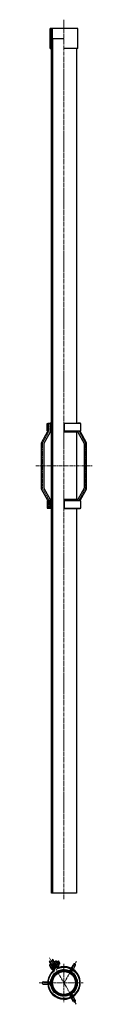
# Model space of a CAD drawing. Header units: millimetres. Extents: x -86317 to 30929, y -49249 to 201858.
# Tile 3 of 5: x 30731 to 30929, y 195618 to 199074. Entities that reach past the tile are written whole.
import ezdxf

# ---------------------------------------------------------------- set-up
doc = ezdxf.new("R2010")
doc.units = ezdxf.units.MM
doc.set_wipeout_variables(frame=1)
doc.linetypes.add('CENTERX2', pattern=[4, 2.5, -0.5, 0.5, -0.5])
doc.linetypes.add('Штрихпунктирная_ГОСТ', pattern=[20, 15, -1.75, 1.5, -1.75])
for name, color, linetype, lineweight in [('ГТО-2_Металлические_конструкции', 1, 'Continuous', 30), ('ГТО_Металлические_конструкции', 1, 'Continuous', 30), ('ГТО_Оси', 1, 'CENTERX2', 15), ('ГТО_Штриховка', 7, 'Continuous', 15), ('Оси', 1, 'Штрихпунктирная_ГОСТ', 13)]:
    doc.layers.add(name, color=color, linetype=linetype, lineweight=lineweight)

# ---------------------------------------------------------------- blocks, each defined once
blk = doc.blocks.new('Скоба')
at = {"layer": 'ГТО_Металлические_конструкции', "color": 0}
blk.add_lwpolyline([(4, 0), (-4, 0), (-4, 28.7), (-26, 68.7), (-26, 231.3), (-4, 271.3), (-4, 300), (4, 300), (4, 268.7), (-18, 228.7), (-18, 71.3), (4, 31.3)], close=True, dxfattribs=at)
at = {"layer": 'ГТО_Оси', "color": 0}
blk.add_lwpolyline([(0, 300), (0, 270), (-22, 230), (-22, 70), (0, 30), (0, 0)], dxfattribs=at)
blk = doc.blocks.new('Болт М10х30')
at = {"layer": 'ГТО-2_Металлические_конструкции', "color": 0}
for p, q in [((-5.2, 4.6), (0, 4.6)), ((29, 5), (29, -5)), ((-5.2, -4.6), (0, -4.6))]:
    blk.add_line(p, q, dxfattribs=at)
at = {"layer": 'ГТО-2_Металлические_конструкции', "color": 0, "lineweight": 9}
for p, q in [((0, 4), (30, 4)), ((0, -4), (30, -4))]:
    blk.add_line(p, q, dxfattribs=at)
at = {"layer": 'ГТО-2_Металлические_конструкции', "color": 0}
for points in [[(-5.7, 8.3), (-6.4, 4.8)], [(-6.4, 4.8), (-6.4, -4.8)], [(-5.2, -9.2), (0, -9.2), (0, 9.2), (-5.2, 9.2)], [(-5.7, -8.3), (-6.4, -4.8)]]:
    blk.add_lwpolyline(points, dxfattribs=at)
blk.add_lwpolyline([(0, -5), (29, -5), (30, -4), (30, 4), (29, 5), (0, 5)], close=True, dxfattribs=at)
for centre, major_axis, ratio, start_param, end_param in [((-5.2, 6.9), (0, -2.31), 0.258819, 3.141593, 6.283185), ((-5.2, 0), (0.01, 4.62), 0.131239, 0.028075, 3.141593)]:
    blk.add_ellipse(centre, major_axis=major_axis, ratio=ratio, start_param=start_param, end_param=end_param, dxfattribs=at)
at = {"layer": 'ГТО-2_Металлические_конструкции', "color": 0, "extrusion": (0, 0, -1)}
blk.add_ellipse((-5.2, -6.9), major_axis=(0, 2.31), ratio=0.258819, start_param=3.141593, end_param=6.283185, dxfattribs=at)
at = {"layer": 'ГТО_Оси', "color": 0}
blk.add_line((-6.4, 0), (30, 0), dxfattribs=at)
blk = doc.blocks.new('ГАйка М10')
at = {"color": 0}
blk.add_wipeout([(0, 9.2), (8.4, 9.2), (8.4, -9.2), (0, -9.2)], dxfattribs=at).dxf.layer = 'ГТО-2_Металлические_конструкции'
at = {"layer": 'ГТО-2_Металлические_конструкции', "color": 0}
for p, q in [((1, 4.6), (7.4, 4.6)), ((1, -4.6), (7.4, -4.6))]:
    blk.add_line(p, q, dxfattribs=at)
for points in [[(0, 6.9), (0, -6.9)], [(7.4, 9.2), (1, 9.2)], [(8.4, -6.9), (8.4, 6.9)], [(1, -9.2), (7.4, -9.2)]]:
    blk.add_lwpolyline(points, dxfattribs=at)
for centre, major_axis, ratio in [((1, 6.9), (0, -2.31), 0.433013), ((1, 0), (0, -4.62), 0.216506), ((7.4, -6.9), (0, 2.31), 0.433013)]:
    blk.add_ellipse(centre, major_axis=major_axis, ratio=ratio, start_param=3.141593, end_param=6.283185, dxfattribs=at)
at = {"layer": 'ГТО-2_Металлические_конструкции', "color": 0, "extrusion": (0, 0, -1)}
for centre, major_axis, ratio in [((7.4, 6.9), (0, -2.31), 0.433013), ((7.4, 0), (0, -4.62), 0.216506), ((1, -6.9), (0, 2.31), 0.433013)]:
    blk.add_ellipse(centre, major_axis=major_axis, ratio=ratio, start_param=3.141593, end_param=6.283185, dxfattribs=at)
at = {"layer": 'ГТО_Оси', "color": 0}
blk.add_lwpolyline([(0, 0), (8.4, 0)], dxfattribs=at)

msp = doc.modelspace()

# ---------------------------------------------------------------- hatches: boundary and pattern name
at = {"layer": 'ГТО_Штриховка'}
h = msp.add_hatch(dxfattribs=at)
h.set_pattern_fill('ANSI31', color=256, angle=120)
h.set_pattern_definition([(165, (214213.8804, 269952.8276), (-0.82175047, -3.0668145), [])])
edge = h.paths.add_edge_path(flags=17)
edge.add_arc((30808.9, 195748.8), 2.5, 210, 287.8462)
edge.add_arc((30808.9, 195748.8), 2.5, 210, 287.8462, ccw=False)
edge = h.paths.add_edge_path(flags=16)
edge.add_arc((30808.9, 195748.8), 5.01, 210.025, 287.7837)
edge.add_arc((30808.9, 195748.8), 5.01, 210.025, 287.7837, ccw=False)
edge = h.paths.add_edge_path()
edge.add_arc((30829.7, 195692.8), 57.2, 129.525, 470.475)
edge.add_arc((30829.7, 195692.8), 54.8, 129.4051, 470.5949)
edge.add_arc((30791.6, 195738.8), 5.01, 312.2163, 389.975)
edge.add_arc((30791.6, 195738.8), 2.5, 312.1538, 390)
edge.add_line((30795.9, 195741.3), (30779.9, 195769.1))
edge.add_line((30779.9, 195769.1), (30777.7, 195767.9))
edge.add_line((30777.7, 195767.9), (30793.8, 195740.1))
edge.add_line((30804.6, 195746.3), (30788.5, 195774.1))
edge.add_line((30788.5, 195774.1), (30790.7, 195775.4))
edge.add_line((30790.7, 195775.4), (30806.7, 195747.6))
edge.add_line((30801.5, 195751.6), (30803.7, 195752.9))
edge.add_line((30790.7, 195745.4), (30792.9, 195746.6))
edge.add_line((30784.7, 195755.8), (30786.9, 195757))
edge.add_line((30795.5, 195762), (30797.7, 195763.3))
h = msp.add_hatch(dxfattribs=at)
h.set_pattern_fill('ANSI37', color=256, scale=0.5)
h.set_pattern_definition([(45, (3448.6556, -252.5244), (-1.122532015, 1.122532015), []), (135, (3448.6556, -252.5244), (-1.122532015, -1.122532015), [])])
h.paths.add_polyline_path([(30829.7, 195737.1), (30829.7, 195739.6, 0.414214), (30783, 195692.8, 0.414214), (30829.7, 195646.1), (30829.7, 195648.6, -0.414214), (30785.5, 195692.8, -0.414214)])
h.paths.add_polyline_path([(30829.7, 195739.6), (30829.7, 195737.1, -0.414214), (30874, 195692.8, -0.414214), (30829.7, 195648.6), (30829.7, 195646.1, 0.414214), (30876.5, 195692.8, 0.414214)])
h = msp.add_hatch(color=256, dxfattribs=at)
h.dxf.hatch_style = 1
h.paths.add_polyline_path([(30853.1, 195733.3, 1), (30857.1, 195740.2, 1)])
h = msp.add_hatch(dxfattribs=at)
h.set_pattern_fill('ANSI31', color=256, angle=90)
h.set_pattern_definition([(135, (3448.6556, -252.5244), (-2.24506403, -2.24506403), [])])
h.paths.add_polyline_path([(30829.7, 195737.1, 0.414214), (30785.5, 195692.8), (30789.5, 195692.8, -0.414214), (30829.7, 195733.1)])
h.paths.add_polyline_path([(30829.7, 195737.1), (30829.7, 195733.1, -0.414214), (30870, 195692.8), (30874, 195692.8, 0.414214)])
h.paths.add_polyline_path([(30874, 195692.8), (30870, 195692.8, -0.414214), (30829.7, 195652.6), (30829.7, 195648.6, 0.414214)])
h.paths.add_polyline_path([(30789.5, 195692.8), (30785.5, 195692.8, 0.414214), (30829.7, 195648.6), (30829.7, 195652.6, -0.414214)])
h = msp.add_hatch(color=256, dxfattribs=at)
h.dxf.hatch_style = 1
h.paths.add_polyline_path([(30783, 195692.8, 1), (30775, 195692.8, 1)])
h = msp.add_hatch(color=256, dxfattribs=at)
h.dxf.hatch_style = 1
h.paths.add_polyline_path([(30853.1, 195652.3, 1), (30857.1, 195645.4, 1)])

# ---------------------------------------------------------------- linework, layer by layer
at = {"layer": 'ГТО_Металлические_конструкции', "color": 0}
for p, q in [((30789.5, 199043), (30781, 199043)), ((30829.7, 199043), (30789.5, 199043)), ((30853.5, 195742.1), (30851.6, 195738.8)), ((30862.6, 195757.8), (30854.8, 195744.3)), ((30757, 195688.8), (30772.6, 195688.8)), ((30775.1, 195688.8), (30779, 195688.8)), ((30860.5, 195647.5), (30858.5, 195650.9)), ((30869.5, 195631.8), (30861.7, 195645.4))]:
    msp.add_line(p, q, dxfattribs=at)
msp.add_lwpolyline([(30806.7, 195747.6), (30790.7, 195775.4), (30788.5, 195774.1), (30804.6, 195746.3, 0.352934), (30810.4, 195744.1, -12.15666), (30794.9, 195735.1, 0.352934), (30795.9, 195741.3), (30779.9, 195769.1), (30777.7, 195767.9), (30793.8, 195740.1, -0.353364), (30793.3, 195737, 12.00283), (30809.7, 195746.5, -0.353364)], format="xyb", close=True, dxfattribs=at)
for points in [[(30860.5, 195738.1), (30858.5, 195734.8)], [(30869.5, 195753.8), (30861.7, 195740.3)], [(30757, 195696.8), (30772.6, 195696.8)], [(30775.1, 195696.8), (30779, 195696.8)], [(30853.5, 195643.5), (30851.6, 195646.9)], [(30862.6, 195627.8), (30854.8, 195641.4)]]:
    msp.add_lwpolyline(points, dxfattribs=at)
for centre, radius in [((30829.7, 195692.8), 46.8), ((30855.1, 195736.8), 4), ((30829.7, 195692.8), 44.2), ((30829.7, 195692.8), 40.2), ((30779, 195692.8), 4), ((30855.1, 195648.9), 4)]:
    msp.add_circle(centre, radius, dxfattribs=at)
for centre, start, end in [((30866.1, 195755.8), 330, 150), ((30757, 195692.8), 90, 270), ((30866.1, 195629.8), 210, 30)]:
    msp.add_arc(centre, 4, start, end, dxfattribs=at)
at = {"layer": 'ГТО_Оси', "color": 0, "ltscale": 3}
for p, q in [((30829.7, 195760.1), (30829.7, 195625.6)), ((30897, 195692.8), (30743, 195692.8))]:
    msp.add_line(p, q, dxfattribs=at)

# ---------------------------------------------------------------- block references
at = {"layer": 'ГТО_Металлические_конструкции', "color": 0, "rotation": 29.99999999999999}
msp.add_blockref('Болт М10х30', (30787.7, 195750.6), dxfattribs=at)

# ---------------------------------------------------------------- wipeouts: each hides what was drawn before it
at = {"color": 0}
msp.add_wipeout([(30785.5, 196007.5), (30874, 196007.5), (30874, 199007.5), (30785.5, 199007.5)], dxfattribs=at).dxf.layer = 'ГТО_Металлические_конструкции'

# ---------------------------------------------------------------- next in the draw order: hatches: boundary and pattern name
at = {"layer": 'ГТО_Металлические_конструкции'}
h = msp.add_hatch(dxfattribs=at)
h.set_pattern_fill('ANSI31', color=0, scale=20)
h.set_pattern_definition([(45, (-14433.75, 189389.747), (-44.90128, 44.90128), [])])
h.paths.add_polyline_path([(30785.5, 199043), (30781, 199043), (30781, 198972), (30785.5, 198972)])
h.paths.add_polyline_path([(30787, 199041.5), (30785.5, 199043), (30785.5, 198972), (30787, 198973.5)])
h.paths.add_polyline_path([(30874, 199043), (30872.5, 199041.5), (30872.5, 198973.5), (30874, 198972)])
h.paths.add_polyline_path([(30878.5, 199043), (30874, 199043), (30874, 198972), (30878.5, 198972)])
at = {"layer": 'ГТО_Штриховка'}
h = msp.add_hatch(dxfattribs=at)
h.set_pattern_fill('ANSI31', color=0, angle=90)
h.set_pattern_definition([(135, (2288.6793, 0), (-2.24506403, -2.24506403), [])])
h.paths.add_polyline_path([(30785.5, 199043), (30781, 199043), (30781, 198972), (30785.5, 198972)])
h.paths.add_polyline_path([(30785.5, 199041.5), (30785.5, 199043), (30785.5, 198972), (30785.5, 198973.5)], flags=17)
h = msp.add_hatch(dxfattribs=at)
h.set_pattern_fill('ANSI31', color=0, angle=90)
h.set_pattern_definition([(135, (30829.7016, 196007.505), (-2.245064, -2.245064), [])])
h.paths.add_polyline_path([(30789.5, 199043), (30785.5, 199043), (30785.5, 196007.5), (30789.5, 196007.5)])

# ---------------------------------------------------------------- next in the draw order: linework, layer by layer
at = {"color": 0}
for points in [[(30787, 199043), (30787, 198972), (30785.5, 198972)], [(30787, 196007.5), (30787, 196043), (30785.5, 196043)]]:
    msp.add_lwpolyline(points, dxfattribs=at)
at = {"layer": 'ГТО_Металлические_конструкции', "color": 0}
for p, q in [((30781, 198972), (30781, 199043)), ((30785.5, 198972), (30785.5, 199043)), ((30789.5, 199007.5), (30789.5, 199043)), ((30789.5, 199007.5), (30789.5, 196007.5)), ((30781, 198972), (30785.5, 198972)), ((30785.5, 198972), (30789.5, 198972)), ((30785.5, 196043), (30789.5, 196043))]:
    msp.add_line(p, q, dxfattribs=at)
for points in [[(30785.5, 199007.5), (30874, 199007.5), (30874, 196007.5), (30829.7, 196007.5), (30829.7, 196007.5), (30785.5, 196007.5)], [(30772.7, 197630.8), (30770.2, 197630.8), (30770.2, 197655.8), (30772.7, 197655.8)], [(30785.7, 197657.6), (30780.7, 197657.6), (30780.7, 197626.3), (30785.7, 197626.3)], [(30772.7, 197384.4), (30770.2, 197384.4), (30770.2, 197359.4), (30772.7, 197359.4)], [(30785.7, 197357.6), (30780.7, 197357.6), (30780.7, 197388.9), (30785.7, 197388.9)], [(30829.9, 197357.6), (30878.9, 197357.6), (30878.9, 197388.9), (30829.9, 197388.9)]]:
    msp.add_lwpolyline(points, close=True, dxfattribs=at)
at = {"layer": 'ГТО_Оси', "color": 0, "ltscale": 5}
msp.add_lwpolyline([(30730.7, 197507.6), (30928.9, 197507.6)], dxfattribs=at)

# ---------------------------------------------------------------- next in the draw order: block references
at = {"layer": 'ГТО_Металлические_конструкции', "color": 0}
msp.add_blockref('Скоба', (30776.7, 197357.6), dxfattribs=at)
at = {"layer": 'ГТО_Металлические_конструкции', "color": 0, "xscale": -1}
msp.add_blockref('Скоба', (30882.9, 197357.6), dxfattribs=at)
at = {"layer": 'ГТО_Металлические_конструкции', "color": 0, "rotation": 29.99999999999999}
msp.add_blockref('ГАйка М10', (30801.1, 195758.3), dxfattribs=at)

# ---------------------------------------------------------------- next in the draw order: linework, layer by layer
at = {"layer": 'ГТО_Металлические_конструкции', "color": 0}
for points in [[(30784.7, 195755.8), (30786.9, 195757)], [(30790.7, 195745.4), (30792.9, 195746.6)], [(30795.5, 195762), (30797.7, 195763.3)], [(30801.5, 195751.6), (30803.7, 195752.9)]]:
    msp.add_lwpolyline(points, dxfattribs=at)
at = {"layer": 'ГТО_Оси', "color": 0, "ltscale": 3}
for p, q in [((30779.2, 195780.3), (30873.1, 195617.7)), ((30829.7, 195692.8), (30873.1, 195768))]:
    msp.add_line(p, q, dxfattribs=at)

# ---------------------------------------------------------------- next in the draw order: wipeouts: each hides what was drawn before it
at = {"color": 0}
for points in [[(30829.7, 199043), (30878.5, 199043), (30878.5, 198972), (30829.7, 198972)], [(30829.9, 197657.6), (30878.9, 197657.6), (30878.9, 197626.3), (30829.9, 197626.3)], [(30829.9, 197357.6), (30878.9, 197357.6), (30878.9, 197388.9), (30829.9, 197388.9)]]:
    msp.add_wipeout(points, dxfattribs=at)

# ---------------------------------------------------------------- next in the draw order: linework, layer by layer
at = {"layer": 'ГТО_Металлические_конструкции', "color": 0}
for p, q in [((30878.5, 199043), (30829.7, 199043)), ((30878.5, 198972), (30878.5, 199043)), ((30878.5, 198972), (30829.7, 198972))]:
    msp.add_line(p, q, dxfattribs=at)
for points in [[(30829.9, 197657.6), (30878.9, 197657.6), (30878.9, 197626.3), (30829.9, 197626.3)], [(30829.9, 197357.6), (30878.9, 197357.6), (30878.9, 197388.9), (30829.9, 197388.9)]]:
    msp.add_lwpolyline(points, close=True, dxfattribs=at)

# ---------------------------------------------------------------- next in the draw order: wipeouts: each hides what was drawn before it
at = {"color": 0}
for points in [[(30829.9, 197630.8), (30889.4, 197630.8), (30889.4, 197655.8), (30829.9, 197655.8)], [(30829.9, 197359.4), (30889.4, 197359.4), (30889.4, 197384.4), (30829.9, 197384.4)]]:
    msp.add_wipeout(points, dxfattribs=at)

# ---------------------------------------------------------------- next in the draw order: linework, layer by layer
at = {"layer": 'ГТО_Металлические_конструкции', "color": 0}
for points in [[(30829.9, 197630.8), (30889.4, 197630.8), (30889.4, 197655.8), (30829.9, 197655.8)], [(30829.9, 197359.4), (30889.4, 197359.4), (30889.4, 197384.4), (30829.9, 197384.4)]]:
    msp.add_lwpolyline(points, close=True, dxfattribs=at)
at = {"layer": 'Оси'}
msp.add_lwpolyline([(30829.7, 195987.3), (30829.7, 199073.5)], dxfattribs=at)

doc.saveas('drawing.dxf')
